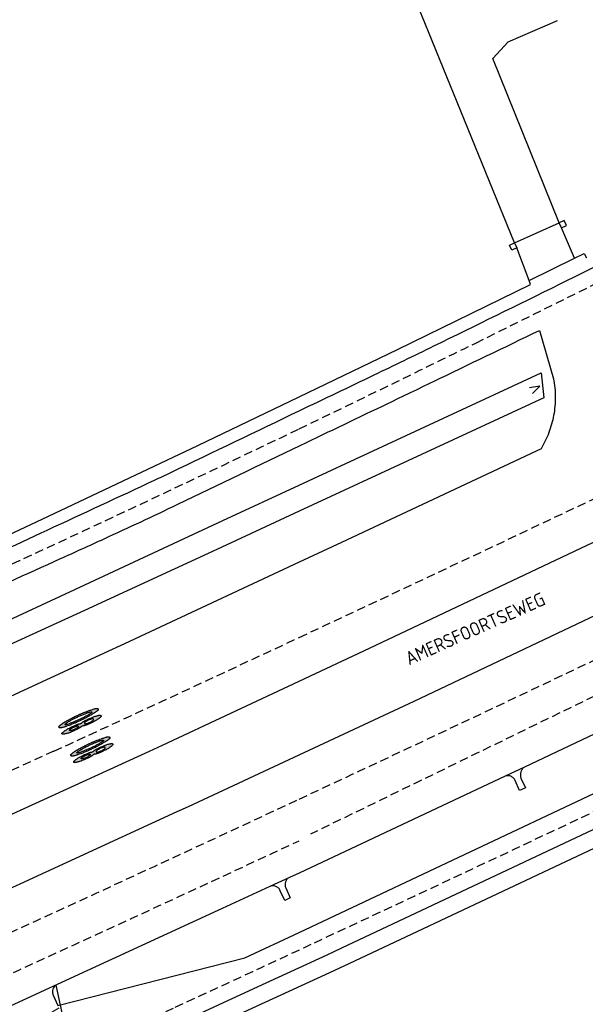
# Model space of a CAD drawing. Header units: metres. Extents: x 146651 to 147236, y 458601 to 459010.
# Tile 7 of 24: x 146743 to 146796, y 458799 to 458890. Entities that reach past the tile are written whole.
import ezdxf
from ezdxf.enums import TextEntityAlignment as Align

# ---------------------------------------------------------------- set-up
doc = ezdxf.new("R2010")
doc.units = ezdxf.units.M
doc.header["$LTSCALE"] = 0.25
doc.linetypes.add('HIDDEN2', pattern=[4.7625, 3.175, -1.5875])
for name, color, linetype in [('MAATVOERING', 7, 'Continuous'), ('MARKERING', 9, 'Continuous'), ('ONDERGROND', 7, 'Continuous')]:
    doc.layers.add(name, color=color, linetype=linetype)
doc.styles.add('ISO', font='isocp.shx')

# ---------------------------------------------------------------- blocks, each defined once
blk = doc.blocks.new('N2378200$0$V')
at = {"linetype": 'Continuous'}
blk.add_lwpolyline([(-0.3, 0.907), (0, 0), (0.3, 0.907)], dxfattribs=at)

msp = doc.modelspace()

# ---------------------------------------------------------------- hatches: boundary and pattern name
at = {"layer": 'MARKERING'}
h = msp.add_hatch(color=256, dxfattribs=at)
h.paths.add_polyline_path([(146747.278, 458825.161), (146747.261, 458825.149), (146747.218, 458825.12), (146747.201, 458825.108, 0.008886), (146747.176, 458825.089), (146747.15, 458825.069), (146747.09, 458825.022, 0.005836), (146747.052, 458824.991, 0.012627), (146747.026, 458824.968, 0.017489), (146747.009, 458824.951, 0.054309), (146746.985, 458824.919, 0.076038), (146746.969, 458824.879, 0.078966), (146746.966, 458824.849), (146746.967, 458824.841), (146746.969, 458824.832), (146746.972, 458824.823), (146746.976, 458824.813), (146746.985, 458824.802), (146746.994, 458824.793), (146747.003, 458824.786), (146747.012, 458824.78), (146747.02, 458824.775), (146747.028, 458824.771, 0.066945), (146747.063, 458824.763, 0.031533), (146747.083, 458824.763, 0.016306), (146747.112, 458824.765, 0.022567), (146747.163, 458824.772, 0.013433), (146747.242, 458824.79, 0.005757), (146747.402, 458824.832, 0.008278), (146747.504, 458824.861, 0.005195), (146747.567, 458824.882, 0.003249), (146747.669, 458824.917, 0.003602), (146747.913, 458825.003, 0.004901), (146748.075, 458825.064, 0.002283), (146748.253, 458825.134, 0.00384), (146748.404, 458825.195, 0.004489), (146748.521, 458825.245, 0.00332), (146748.752, 458825.348, 0.004023), (146748.898, 458825.415, 0.003005), (146749.013, 458825.471), (146749.212, 458825.568, 0.002403), (146749.296, 458825.61, 0.009281), (146749.491, 458825.712, 0.006916), (146749.845, 458825.912, 0.00265), (146750.122, 458826.076, 0.003334), (146750.197, 458826.122, 0.006058), (146750.244, 458826.152), (146750.269, 458826.169), (146750.314, 458826.2), (146750.368, 458826.236), (146750.386, 458826.248), (146750.448, 458826.292), (146750.482, 458826.315), (146750.498, 458826.326, 0.02569), (146750.529, 458826.351, 0.017377), (146750.563, 458826.384, 0.018019), (146750.582, 458826.405, 0.034906), (146750.595, 458826.422, 0.070248), (146750.606, 458826.447, 0.085571), (146750.609, 458826.484, 0.039587), (146750.606, 458826.505, 0.047325), (146750.601, 458826.52, 0.109196), (146750.579, 458826.549, 0.097029), (146750.546, 458826.568, 0.047944), (146750.524, 458826.573, 0.025504), (146750.501, 458826.575, 0.030072), (146750.438, 458826.574, 0.022189), (146750.393, 458826.568, 0.021561), (146750.33, 458826.554, 0.007824), (146750.225, 458826.524, 0.005607), (146750.083, 458826.48, 0.001681), (146749.92, 458826.428, 0.005264), (146749.839, 458826.4, 0.004003), (146749.779, 458826.378), (146749.679, 458826.341), (146749.64, 458826.326), (146749.463, 458826.262, 0.007227), (146749.352, 458826.219, 0.003456), (146749.273, 458826.187), (146749.141, 458826.132), (146749.05, 458826.094, 0.004628), (146748.959, 458826.055, 0.003401), (146748.853, 458826.007), (146748.622, 458825.901, 0.002062), (146748.518, 458825.853, 0.01156), (146748.357, 458825.774), (146748.313, 458825.751, -0.001274), (146748.147, 458825.662), (146747.913, 458825.539, 0.002471), (146747.728, 458825.439, 0.003603), (146747.657, 458825.399, 0.006333), (146747.618, 458825.377), (146747.595, 458825.363), (146747.555, 458825.338), (146747.536, 458825.326), (146747.517, 458825.315), (146747.46, 458825.282, 0.004994), (146747.424, 458825.261, 0.011567), (146747.362, 458825.221, 0.006321), (146747.328, 458825.197)])
h.paths.add_polyline_path([(146747.54, 458825.103, -0.066663), (146747.547, 458825.116, -0.035564), (146747.561, 458825.133, -0.022963), (146747.588, 458825.159, -0.021595), (146747.682, 458825.236, -0.023142), (146747.793, 458825.311, -0.009942), (146747.935, 458825.394, -0.00634), (146748.081, 458825.474), (146748.267, 458825.572), (146748.379, 458825.632), (146748.436, 458825.661, -0.009365), (146748.61, 458825.747, -0.002827), (146748.889, 458825.876, -0.00639), (146749.09, 458825.964, -0.004391), (146749.237, 458826.025), (146749.295, 458826.048), (146749.475, 458826.119, -0.003056), (146749.557, 458826.152, -0.007068), (146749.639, 458826.182, -0.010771), (146749.715, 458826.207, -0.010736), (146749.768, 458826.222, -0.023796), (146749.916, 458826.252, -0.018227), (146749.955, 458826.257, -0.0504), (146749.978, 458826.257, -0.121417), (146749.993, 458826.252, -0.133261), (146750.004, 458826.24, -0.188134), (146750.008, 458826.203, -0.076944), (146749.999, 458826.185, -0.046341), (146749.988, 458826.171, -0.038393), (146749.965, 458826.151, -0.008992), (146749.919, 458826.119, -0.015376), (146749.801, 458826.041, -0.005877), (146749.725, 458825.996, -0.001806), (146749.611, 458825.93, -0.008219), (146749.461, 458825.847, -0.002344), (146749.331, 458825.78, -0.000942), (146749.057, 458825.639, -0.008675), (146748.855, 458825.539, -0.004817), (146748.598, 458825.422, -0.007005), (146748.408, 458825.34, -0.004998), (146748.139, 458825.233, -0.008987), (146747.929, 458825.156, -0.010701), (146747.746, 458825.096, -0.009364), (146747.691, 458825.081, -0.014337), (146747.643, 458825.07), (146747.604, 458825.062), (146747.593, 458825.061, -0.052559), (146747.575, 458825.059, -0.113798), (146747.554, 458825.065, -0.091595), (146747.538, 458825.079), (146747.537, 458825.089), (146747.538, 458825.097)], flags=16)
h.paths.add_polyline_path([(146749.066, 458825.232), (146749.047, 458825.218), (146749.027, 458825.205), (146749.007, 458825.193), (146748.986, 458825.182), (146748.964, 458825.172), (146748.942, 458825.164), (146748.919, 458825.157), (146748.895, 458825.151), (146748.872, 458825.146, 0.005625), (146748.801, 458825.13), (146748.779, 458825.124, 0.015654), (146748.711, 458825.104, 0.00657), (146748.664, 458825.087, 0.004556), (146748.586, 458825.058, 0.005903), (146748.436, 458824.998, 0.015471), (146748.178, 458824.882, 0.005949), (146748.022, 458824.804, 0.004034), (146747.833, 458824.704, 0.00941), (146747.705, 458824.633, 0.013142), (146747.602, 458824.569, 0.025952), (146747.381, 458824.405, 0.016833), (146747.305, 458824.338, 0.018473), (146747.275, 458824.308, 0.023174), (146747.259, 458824.289, 0.03251), (146747.249, 458824.273), (146747.245, 458824.265), (146747.242, 458824.258), (146747.241, 458824.251), (146747.24, 458824.244), (146747.24, 458824.238, 0.075843), (146747.244, 458824.22, 0.054233), (146747.253, 458824.203, 0.082144), (146747.265, 458824.19), (146747.271, 458824.187), (146747.277, 458824.183), (146747.284, 458824.181), (146747.293, 458824.178, 0.03251), (146747.311, 458824.176, 0.021793), (146747.335, 458824.176, 0.01443), (146747.365, 458824.178, 0.013173), (146747.418, 458824.184, 0.016803), (146747.548, 458824.207, 0.011585), (146747.672, 458824.236, 0.013449), (146747.794, 458824.271, 0.013272), (146747.93, 458824.318, 0.006998), (146748.121, 458824.394, 0.006115), (146748.33, 458824.482, 0.016803), (146748.613, 458824.616, 0.006787), (146748.781, 458824.706, 0.012713), (146748.871, 458824.758, 0.013302), (146748.911, 458824.784), (146748.93, 458824.798), (146748.949, 458824.812), (146748.967, 458824.827), (146749.004, 458824.859), (146749.023, 458824.875), (146749.043, 458824.89), (146749.062, 458824.904), (146749.083, 458824.917), (146749.104, 458824.928), (146749.126, 458824.936), (146749.149, 458824.943), (146749.172, 458824.949), (146749.195, 458824.953), (146749.219, 458824.957), (146749.267, 458824.963), (146749.29, 458824.967), (146749.313, 458824.972), (146749.336, 458824.977, 0.013997), (146749.381, 458824.99, 0.009075), (146749.428, 458825.006, 0.013375), (146749.721, 458825.121, 0.012372), (146749.986, 458825.242, 0.006135), (146750.152, 458825.325, 0.008247), (146750.332, 458825.422, 0.010472), (146750.461, 458825.497, 0.010686), (146750.577, 458825.572, 0.011771), (146750.697, 458825.657, 0.010958), (146750.746, 458825.696, 0.010153), (146750.775, 458825.721, 0.017977), (146750.811, 458825.755, 0.02058), (146750.839, 458825.786, 0.027767), (146750.858, 458825.812, 0.028475), (146750.866, 458825.826, 0.036254), (146750.871, 458825.838, 0.158975), (146750.871, 458825.884, 0.159012), (146750.843, 458825.923, 0.078774), (146750.822, 458825.934, 0.04395), (146750.799, 458825.939, 0.027767), (146750.767, 458825.941, 0.02058), (146750.726, 458825.94, 0.017977), (146750.676, 458825.934, 0.01464), (146750.619, 458825.924, 0.014829), (146750.485, 458825.892, 0.012113), (146750.33, 458825.847, 0.012642), (146750.163, 458825.789, 0.008301), (146749.972, 458825.714, 0.006135), (146749.801, 458825.641, 0.007312), (146749.633, 458825.564, 0.008767), (146749.474, 458825.485, 0.006663), (146749.332, 458825.409, 0.004732), (146749.26, 458825.368, 0.006918), (146749.218, 458825.343, 0.016928), (146749.159, 458825.304), (146749.14, 458825.29), (146749.122, 458825.276), (146749.085, 458825.247)])
h.paths.add_polyline_path([(146749.334, 458825.202), (146749.335, 458825.217), (146749.338, 458825.229), (146749.341, 458825.237, -0.042679), (146749.349, 458825.252), (146749.355, 458825.26, -0.030506), (146749.368, 458825.275, -0.027511), (146749.392, 458825.297, -0.030811), (146749.476, 458825.357, -0.010312), (146749.527, 458825.388, -0.009355), (146749.607, 458825.432, -0.014908), (146749.755, 458825.505, -0.017916), (146749.877, 458825.555, -0.011527), (146749.94, 458825.577, -0.014586), (146749.997, 458825.594, -0.022903), (146750.046, 458825.604, -0.023021), (146750.075, 458825.608), (146750.088, 458825.608), (146750.1, 458825.608), (146750.112, 458825.607), (146750.122, 458825.605), (146750.132, 458825.602), (146750.14, 458825.598), (146750.152, 458825.592), (146750.164, 458825.58), (146750.171, 458825.567), (146750.175, 458825.551), (146750.174, 458825.538), (146750.172, 458825.529), (146750.17, 458825.52), (146750.166, 458825.511), (146750.16, 458825.502), (146750.154, 458825.492), (146750.146, 458825.483), (146750.137, 458825.473, -0.023065), (146750.116, 458825.453, -0.027468), (146750.061, 458825.412, -0.019934), (146749.972, 458825.357, -0.015642), (146749.873, 458825.305, -0.012145), (146749.768, 458825.257, -0.012284), (146749.636, 458825.204, -0.016929), (146749.543, 458825.173, -0.027309), (146749.459, 458825.152, -0.027511), (146749.427, 458825.148, -0.030506), (146749.406, 458825.148), (146749.397, 458825.149, -0.042679), (146749.38, 458825.152), (146749.368, 458825.156), (146749.354, 458825.165), (146749.344, 458825.175), (146749.337, 458825.187)], flags=16)
h.paths.add_polyline_path([(146748.778, 458824.913), (146748.777, 458824.902), (146748.775, 458824.893), (146748.772, 458824.885), (146748.767, 458824.876), (146748.761, 458824.866), (146748.754, 458824.857), (146748.745, 458824.847, -0.022919), (146748.724, 458824.826, -0.016361), (146748.699, 458824.804, -0.019144), (146748.649, 458824.768, -0.021055), (146748.545, 458824.704, -0.018545), (146748.435, 458824.647, -0.016293), (146748.308, 458824.592, -0.018419), (146748.193, 458824.552, -0.021714), (146748.082, 458824.522, -0.015688), (146748.038, 458824.514, -0.024484), (146748, 458824.51, -0.037568), (146747.971, 458824.511, -0.077641), (146747.945, 458824.517), (146747.937, 458824.523), (146747.931, 458824.53), (146747.928, 458824.538), (146747.928, 458824.548), (146747.93, 458824.556, -0.064047), (146747.941, 458824.576, -0.036737), (146747.959, 458824.598, -0.024063), (146747.987, 458824.625, -0.015624), (146748.021, 458824.653, -0.012174), (146748.066, 458824.686, -0.020272), (146748.168, 458824.751, -0.015193), (146748.274, 458824.808, -0.026099), (146748.439, 458824.882, -0.016656), (146748.54, 458824.917, -0.019321), (146748.617, 458824.938, -0.014101), (146748.652, 458824.945, -0.019229), (146748.683, 458824.949), (146748.697, 458824.95), (146748.711, 458824.95), (146748.723, 458824.949), (146748.734, 458824.948), (146748.744, 458824.945), (146748.752, 458824.942), (146748.764, 458824.936), (146748.773, 458824.926)], flags=16)
h = msp.add_hatch(color=256, dxfattribs=at)
h.paths.add_polyline_path([(146748.368, 458822.534), (146748.351, 458822.522), (146748.308, 458822.492), (146748.291, 458822.481, 0.008886), (146748.265, 458822.462), (146748.24, 458822.442), (146748.18, 458822.395, 0.005836), (146748.142, 458822.364, 0.012627), (146748.116, 458822.341, 0.017489), (146748.099, 458822.324, 0.054309), (146748.075, 458822.292, 0.076038), (146748.058, 458822.252, 0.078966), (146748.055, 458822.222), (146748.056, 458822.214), (146748.058, 458822.205), (146748.061, 458822.196), (146748.065, 458822.186), (146748.075, 458822.175), (146748.084, 458822.166), (146748.093, 458822.158), (146748.102, 458822.152), (146748.11, 458822.148), (146748.118, 458822.144, 0.066945), (146748.153, 458822.136, 0.031533), (146748.173, 458822.135, 0.016306), (146748.202, 458822.137, 0.022567), (146748.253, 458822.145, 0.013433), (146748.332, 458822.163, 0.005757), (146748.492, 458822.204, 0.008278), (146748.594, 458822.234, 0.005195), (146748.657, 458822.254, 0.003249), (146748.759, 458822.289, 0.003602), (146749.002, 458822.376, 0.004901), (146749.165, 458822.437, 0.002283), (146749.343, 458822.507, 0.00384), (146749.494, 458822.568, 0.004489), (146749.611, 458822.618, 0.00332), (146749.842, 458822.721, 0.004023), (146749.988, 458822.788, 0.003005), (146750.103, 458822.843), (146750.302, 458822.94, 0.002403), (146750.386, 458822.982, 0.009281), (146750.58, 458823.084, 0.006916), (146750.935, 458823.285, 0.00265), (146751.212, 458823.449, 0.003334), (146751.286, 458823.494, 0.006058), (146751.334, 458823.525), (146751.359, 458823.541), (146751.404, 458823.573), (146751.458, 458823.608), (146751.476, 458823.621), (146751.538, 458823.664), (146751.572, 458823.688), (146751.587, 458823.699, 0.02569), (146751.619, 458823.723, 0.017377), (146751.652, 458823.756, 0.018019), (146751.672, 458823.778, 0.034906), (146751.685, 458823.795, 0.070248), (146751.696, 458823.82, 0.085571), (146751.699, 458823.856, 0.039587), (146751.695, 458823.877, 0.047325), (146751.69, 458823.893, 0.109196), (146751.669, 458823.922, 0.097029), (146751.636, 458823.941, 0.047944), (146751.614, 458823.946, 0.025504), (146751.59, 458823.948, 0.030072), (146751.528, 458823.946, 0.022189), (146751.483, 458823.94, 0.021561), (146751.42, 458823.926, 0.007824), (146751.315, 458823.897, 0.005607), (146751.173, 458823.853, 0.001681), (146751.01, 458823.8, 0.005264), (146750.929, 458823.773, 0.004003), (146750.868, 458823.751), (146750.769, 458823.713), (146750.73, 458823.699), (146750.553, 458823.635, 0.007227), (146750.441, 458823.592, 0.003456), (146750.363, 458823.56), (146750.231, 458823.504), (146750.14, 458823.466, 0.004628), (146750.049, 458823.428, 0.003401), (146749.943, 458823.38), (146749.712, 458823.274, 0.002062), (146749.608, 458823.226, 0.01156), (146749.446, 458823.146), (146749.403, 458823.124, -0.001274), (146749.237, 458823.035), (146749.003, 458822.911, 0.002471), (146748.818, 458822.811, 0.003603), (146748.747, 458822.772, 0.006333), (146748.708, 458822.749), (146748.685, 458822.735), (146748.645, 458822.71), (146748.626, 458822.699), (146748.607, 458822.687), (146748.55, 458822.655, 0.004994), (146748.514, 458822.633, 0.011567), (146748.452, 458822.594, 0.006321), (146748.418, 458822.57)])
h.paths.add_polyline_path([(146748.63, 458822.475, -0.066663), (146748.637, 458822.488, -0.035564), (146748.651, 458822.506, -0.022963), (146748.677, 458822.531, -0.021595), (146748.772, 458822.609, -0.023142), (146748.882, 458822.683, -0.009942), (146749.025, 458822.767, -0.00634), (146749.17, 458822.846), (146749.357, 458822.945), (146749.469, 458823.004), (146749.526, 458823.034, -0.009365), (146749.7, 458823.119, -0.002827), (146749.979, 458823.249, -0.00639), (146750.18, 458823.337, -0.004391), (146750.326, 458823.397), (146750.385, 458823.42), (146750.564, 458823.492, -0.003056), (146750.647, 458823.524, -0.007068), (146750.729, 458823.555, -0.010771), (146750.804, 458823.58, -0.010736), (146750.858, 458823.595, -0.023796), (146751.006, 458823.625, -0.018227), (146751.045, 458823.63, -0.0504), (146751.068, 458823.63, -0.121417), (146751.083, 458823.625, -0.133261), (146751.094, 458823.612, -0.188134), (146751.097, 458823.576, -0.076944), (146751.089, 458823.557, -0.046341), (146751.077, 458823.543, -0.038393), (146751.054, 458823.524, -0.008992), (146751.009, 458823.491, -0.015376), (146750.89, 458823.413, -0.005877), (146750.815, 458823.368, -0.001806), (146750.701, 458823.303, -0.008219), (146750.551, 458823.22, -0.002344), (146750.421, 458823.152, -0.000942), (146750.147, 458823.011, -0.008675), (146749.945, 458822.912, -0.004817), (146749.688, 458822.795, -0.007005), (146749.498, 458822.713, -0.004998), (146749.229, 458822.606, -0.008987), (146749.019, 458822.528, -0.010701), (146748.836, 458822.469, -0.009364), (146748.781, 458822.453, -0.014337), (146748.732, 458822.442), (146748.694, 458822.435), (146748.682, 458822.433, -0.052559), (146748.664, 458822.432, -0.113798), (146748.644, 458822.437, -0.091595), (146748.628, 458822.451), (146748.627, 458822.461), (146748.628, 458822.47)], flags=16)
h.paths.add_polyline_path([(146750.156, 458822.605), (146750.137, 458822.591), (146750.117, 458822.578), (146750.097, 458822.565), (146750.076, 458822.554), (146750.054, 458822.545), (146750.032, 458822.537), (146750.009, 458822.53), (146749.985, 458822.524), (146749.961, 458822.518, 0.005625), (146749.891, 458822.503), (146749.868, 458822.497, 0.015654), (146749.801, 458822.476, 0.00657), (146749.754, 458822.46, 0.004556), (146749.676, 458822.43, 0.005903), (146749.526, 458822.37, 0.015471), (146749.268, 458822.254, 0.005949), (146749.112, 458822.176, 0.004034), (146748.922, 458822.077, 0.00941), (146748.795, 458822.006, 0.013142), (146748.692, 458821.941, 0.025952), (146748.471, 458821.778, 0.016833), (146748.395, 458821.711, 0.018473), (146748.365, 458821.681, 0.023174), (146748.349, 458821.661, 0.03251), (146748.339, 458821.645), (146748.335, 458821.638), (146748.332, 458821.63), (146748.331, 458821.623), (146748.33, 458821.617), (146748.33, 458821.61, 0.075843), (146748.334, 458821.593, 0.054233), (146748.343, 458821.576, 0.082144), (146748.355, 458821.563), (146748.36, 458821.559), (146748.367, 458821.556), (146748.374, 458821.553), (146748.382, 458821.551, 0.03251), (146748.401, 458821.549, 0.021793), (146748.425, 458821.548, 0.01443), (146748.455, 458821.55, 0.013173), (146748.508, 458821.556, 0.016803), (146748.638, 458821.579, 0.011585), (146748.762, 458821.609, 0.013449), (146748.884, 458821.644, 0.013272), (146749.02, 458821.691, 0.006998), (146749.21, 458821.767, 0.006115), (146749.42, 458821.855, 0.016803), (146749.703, 458821.989, 0.006787), (146749.871, 458822.079, 0.012713), (146749.961, 458822.131, 0.013302), (146750.001, 458822.157), (146750.02, 458822.17), (146750.038, 458822.185), (146750.057, 458822.2), (146750.094, 458822.232), (146750.113, 458822.248), (146750.132, 458822.263), (146750.152, 458822.277), (146750.173, 458822.289), (146750.194, 458822.3), (146750.216, 458822.309), (146750.238, 458822.316), (146750.262, 458822.321), (146750.285, 458822.326), (146750.309, 458822.329), (146750.356, 458822.336), (146750.38, 458822.34), (146750.403, 458822.344), (146750.425, 458822.35, 0.013997), (146750.471, 458822.363, 0.009075), (146750.518, 458822.378, 0.013375), (146750.81, 458822.493, 0.012372), (146751.076, 458822.615, 0.006135), (146751.242, 458822.698, 0.008247), (146751.421, 458822.794, 0.010472), (146751.551, 458822.87, 0.010686), (146751.667, 458822.945, 0.011771), (146751.786, 458823.03, 0.010958), (146751.836, 458823.069, 0.010153), (146751.865, 458823.093, 0.017977), (146751.901, 458823.128, 0.02058), (146751.929, 458823.159, 0.027767), (146751.948, 458823.185, 0.028475), (146751.956, 458823.199, 0.036254), (146751.961, 458823.211, 0.158975), (146751.961, 458823.257, 0.159012), (146751.932, 458823.296, 0.078774), (146751.912, 458823.306, 0.04395), (146751.889, 458823.311, 0.027767), (146751.857, 458823.313, 0.02058), (146751.816, 458823.312, 0.017977), (146751.766, 458823.307, 0.01464), (146751.709, 458823.297, 0.014829), (146751.575, 458823.265, 0.012113), (146751.42, 458823.22, 0.012642), (146751.252, 458823.162, 0.008301), (146751.062, 458823.087, 0.006135), (146750.891, 458823.014, 0.007312), (146750.723, 458822.937, 0.008767), (146750.564, 458822.858, 0.006663), (146750.422, 458822.781, 0.004732), (146750.35, 458822.741, 0.006918), (146750.307, 458822.715, 0.016928), (146750.249, 458822.677), (146750.23, 458822.663), (146750.211, 458822.649), (146750.175, 458822.619)])
h.paths.add_polyline_path([(146750.424, 458822.574), (146750.424, 458822.59), (146750.428, 458822.602), (146750.431, 458822.609, -0.042679), (146750.439, 458822.625), (146750.444, 458822.632, -0.030506), (146750.458, 458822.648, -0.027511), (146750.482, 458822.67, -0.030811), (146750.566, 458822.73, -0.010312), (146750.617, 458822.76, -0.009355), (146750.697, 458822.805, -0.014908), (146750.845, 458822.878, -0.017916), (146750.967, 458822.928, -0.011527), (146751.03, 458822.95, -0.014586), (146751.086, 458822.966, -0.022903), (146751.135, 458822.977, -0.023021), (146751.165, 458822.98), (146751.178, 458822.981), (146751.19, 458822.981), (146751.201, 458822.979), (146751.212, 458822.977), (146751.222, 458822.975), (146751.23, 458822.971), (146751.242, 458822.964), (146751.253, 458822.953), (146751.261, 458822.939), (146751.265, 458822.924), (146751.264, 458822.911), (146751.262, 458822.902), (146751.259, 458822.893), (146751.255, 458822.884), (146751.25, 458822.874), (146751.244, 458822.865), (146751.236, 458822.855), (146751.227, 458822.845, -0.023065), (146751.206, 458822.826, -0.027468), (146751.15, 458822.784, -0.019934), (146751.062, 458822.73, -0.015642), (146750.963, 458822.678, -0.012145), (146750.858, 458822.63, -0.012284), (146750.726, 458822.577, -0.016929), (146750.632, 458822.545, -0.027309), (146750.549, 458822.525, -0.027511), (146750.517, 458822.521, -0.030506), (146750.496, 458822.52), (146750.487, 458822.521, -0.042679), (146750.47, 458822.525), (146750.458, 458822.529), (146750.444, 458822.537), (146750.434, 458822.548), (146750.427, 458822.56)], flags=16)
h.paths.add_polyline_path([(146749.867, 458822.286), (146749.867, 458822.274), (146749.865, 458822.266), (146749.862, 458822.257), (146749.857, 458822.248), (146749.851, 458822.239), (146749.844, 458822.229), (146749.835, 458822.219, -0.022919), (146749.814, 458822.198, -0.016361), (146749.788, 458822.177, -0.019144), (146749.739, 458822.141, -0.021055), (146749.635, 458822.076, -0.018545), (146749.525, 458822.019, -0.016293), (146749.398, 458821.965, -0.018419), (146749.283, 458821.924, -0.021714), (146749.172, 458821.895, -0.015688), (146749.128, 458821.887, -0.024484), (146749.09, 458821.883, -0.037568), (146749.061, 458821.883, -0.077641), (146749.035, 458821.89), (146749.027, 458821.895), (146749.021, 458821.902), (146749.018, 458821.911), (146749.018, 458821.92), (146749.02, 458821.929, -0.064047), (146749.03, 458821.948, -0.036737), (146749.049, 458821.971, -0.024063), (146749.076, 458821.997, -0.015624), (146749.111, 458822.026, -0.012174), (146749.155, 458822.058, -0.020272), (146749.258, 458822.123, -0.015193), (146749.364, 458822.181, -0.026099), (146749.529, 458822.254, -0.016656), (146749.63, 458822.29, -0.019321), (146749.707, 458822.31, -0.014101), (146749.742, 458822.317, -0.019229), (146749.773, 458822.321), (146749.787, 458822.322), (146749.8, 458822.322), (146749.813, 458822.322), (146749.824, 458822.32), (146749.834, 458822.318), (146749.842, 458822.315), (146749.853, 458822.309), (146749.863, 458822.299)], flags=16)

# ---------------------------------------------------------------- linework, layer by layer
at = {"layer": 'MAATVOERING'}
msp.add_lwpolyline([(146746.967, 458798.755), (146746.29, 458798.4), (146747.067, 458796.392), (146747.822, 458795.766), (146746.715, 458800.902, 0.183543), (146746.395, 458800.53, 0.106059), (146746.356, 458800.243, 0.106059), (146746.438, 458799.965), (146746.844, 458799.021), (146764.218, 458803.428), (146769.274, 458805.79), (146772.013, 458807.07), (146797.214, 458818.956), (146821.651, 458830.53), (146843.959, 458841.32), (146852.308, 458845.359), (146875.096, 458856.446, 0.053683), (146874.245, 458857.218, 0.053683), (146873.248, 458857.79, 0.05666), (146872.09, 458858.15, -0.150627), (146871.072, 458858.42)], format="xyb", dxfattribs=at)
at = {"layer": 'MARKERING', "linetype": 'HIDDEN2'}
for points in [[(146652.099, 458800.874), (146724.504, 458831.981), (146741.548, 458839.485, 0.00397), (146769.274, 458852.527, 0.002359), (146785.648, 458860.484), (146899.706, 458916.85)], [(146912.802, 458903.108, -0.008434), (146769.274, 458833.165, -0.001326), (146746.502, 458822.613), (146692.609, 458798.137), (146659.656, 458783.532)], [(146770.689, 458804.836, 0.008221), (146917.411, 458876.081)], [(146848.617, 458856.241, -0.005579), (146769.274, 458818.163, -0.003009), (146726.136, 458798.364), (146685.44, 458780.116), (146665.082, 458771.082)], [(146769.274, 458814.301, -0.002906), (146727.572, 458795.172), (146686.866, 458776.919), (146666.501, 458767.883)], [(146670.153, 458759.445), (146690.682, 458768.551), (146757.765, 458798.843, 0.00071), (146770.544, 458804.768, 0.00071)]]:
    msp.add_lwpolyline(points, format="xyb", dxfattribs=at)
msp.add_lwpolyline([(146905.879, 458880.826), (146770.309, 458814.897)], dxfattribs=at)
at = {"layer": 'MARKERING'}
for points in [[(146746.976, 458824.813), (146746.972, 458824.823), (146746.969, 458824.832), (146746.967, 458824.841), (146746.966, 458824.849, -0.078966), (146746.969, 458824.879, -0.076038), (146746.985, 458824.919, -0.054309), (146747.009, 458824.951, -0.020652), (146747.029, 458824.971, -0.011933), (146747.054, 458824.993, -0.005994), (146747.093, 458825.024), (146747.15, 458825.069), (146747.176, 458825.089, -0.008886), (146747.201, 458825.108), (146747.218, 458825.12), (146747.261, 458825.149), (146747.278, 458825.161), (146747.328, 458825.197, -0.006321), (146747.362, 458825.221, -0.011567), (146747.424, 458825.261, -0.004994), (146747.46, 458825.282), (146747.517, 458825.315), (146747.536, 458825.326), (146747.555, 458825.338), (146747.595, 458825.363), (146747.618, 458825.377, -0.006843), (146747.66, 458825.401, -0.003441), (146747.728, 458825.439, -0.002471), (146747.913, 458825.539), (146748.147, 458825.662, 0.001274), (146748.313, 458825.751), (146748.357, 458825.774, -0.01156), (146748.518, 458825.853, -0.002062), (146748.622, 458825.901), (146748.853, 458826.007, -0.003401), (146748.959, 458826.055, -0.004628), (146749.05, 458826.094), (146749.141, 458826.132), (146749.273, 458826.187, -0.003456), (146749.352, 458826.219, -0.007227), (146749.463, 458826.262), (146749.64, 458826.326), (146749.679, 458826.341), (146749.779, 458826.378, -0.004003), (146749.839, 458826.4, -0.005264), (146749.92, 458826.428, -0.001681), (146750.083, 458826.48, -0.005607), (146750.225, 458826.524, -0.007824), (146750.33, 458826.554, -0.021561), (146750.393, 458826.568, -0.022189), (146750.438, 458826.574, -0.030072), (146750.501, 458826.575, -0.024704), (146750.524, 458826.573, -0.049518), (146750.546, 458826.568, -0.097029), (146750.579, 458826.549, -0.109196), (146750.601, 458826.52, -0.047325), (146750.606, 458826.505, -0.039587), (146750.609, 458826.484, -0.085571), (146750.606, 458826.447, -0.080728), (146750.593, 458826.419, -0.030255), (146750.581, 458826.404, -0.017291), (146750.563, 458826.384, -0.017377), (146750.529, 458826.351, -0.02569), (146750.498, 458826.326), (146750.482, 458826.315), (146750.448, 458826.292), (146750.386, 458826.248), (146750.368, 458826.236), (146750.314, 458826.2), (146750.269, 458826.169), (146750.244, 458826.152, -0.006512), (146750.193, 458826.12, -0.003171), (146750.122, 458826.076, -0.00265), (146749.845, 458825.912, -0.006916), (146749.491, 458825.712, -0.009281), (146749.296, 458825.61, -0.002403), (146749.212, 458825.568), (146749.013, 458825.471, -0.003005), (146748.898, 458825.415, -0.004023), (146748.752, 458825.348, -0.00332), (146748.521, 458825.245, -0.004489), (146748.404, 458825.195, -0.00384), (146748.253, 458825.134, -0.002283), (146748.075, 458825.064, -0.004901), (146747.913, 458825.003, -0.003602), (146747.669, 458824.917, -0.003249), (146747.567, 458824.882, -0.005195), (146747.504, 458824.861, -0.008278), (146747.402, 458824.832, -0.005757), (146747.242, 458824.79, -0.013433), (146747.163, 458824.772, -0.022567), (146747.112, 458824.765, -0.016306), (146747.083, 458824.763, -0.031533), (146747.063, 458824.763, -0.066945), (146747.028, 458824.771), (146747.02, 458824.775), (146747.012, 458824.78), (146747.003, 458824.786), (146746.994, 458824.793), (146746.985, 458824.802)], [(146749.986, 458825.242, -0.012372), (146749.721, 458825.121, -0.013375), (146749.428, 458825.006, -0.009075), (146749.381, 458824.99, -0.013997), (146749.336, 458824.977), (146749.313, 458824.972), (146749.29, 458824.967), (146749.267, 458824.963), (146749.219, 458824.957), (146749.195, 458824.953), (146749.172, 458824.949), (146749.149, 458824.943), (146749.126, 458824.936), (146749.104, 458824.928), (146749.083, 458824.917), (146749.062, 458824.904), (146749.043, 458824.89), (146749.023, 458824.875), (146749.004, 458824.859), (146748.967, 458824.827), (146748.949, 458824.812), (146748.93, 458824.798), (146748.911, 458824.784, -0.013302), (146748.871, 458824.758, -0.012713), (146748.781, 458824.706, -0.006787), (146748.613, 458824.616, -0.016803), (146748.33, 458824.482, -0.006115), (146748.121, 458824.394, -0.006998), (146747.93, 458824.318, -0.013272), (146747.794, 458824.271, -0.013449), (146747.672, 458824.236, -0.011585), (146747.548, 458824.207, -0.016803), (146747.418, 458824.184, -0.012996), (146747.366, 458824.178, -0.014001), (146747.337, 458824.176, -0.02203), (146747.313, 458824.176, -0.034829), (146747.293, 458824.178), (146747.284, 458824.181), (146747.277, 458824.183), (146747.271, 458824.187), (146747.265, 458824.19, -0.085407), (146747.252, 458824.204, -0.052177), (146747.244, 458824.22, -0.075843), (146747.24, 458824.238), (146747.24, 458824.244), (146747.241, 458824.251), (146747.242, 458824.258), (146747.245, 458824.265), (146747.249, 458824.273, -0.034829), (146747.26, 458824.29, -0.02203), (146747.276, 458824.308, -0.019794), (146747.307, 458824.34, -0.01632), (146747.381, 458824.405, -0.025952), (146747.602, 458824.569, -0.013142), (146747.705, 458824.633, -0.00941), (146747.833, 458824.704, -0.004034), (146748.022, 458824.804, -0.005949), (146748.178, 458824.882, -0.015471), (146748.436, 458824.998, -0.005903), (146748.586, 458825.058, -0.004556), (146748.664, 458825.087, -0.00657), (146748.711, 458825.104, -0.015654), (146748.779, 458825.124), (146748.801, 458825.13, -0.005625), (146748.872, 458825.146), (146748.895, 458825.151), (146748.919, 458825.157), (146748.942, 458825.164), (146748.964, 458825.172), (146748.986, 458825.182), (146749.007, 458825.193), (146749.027, 458825.205), (146749.047, 458825.218), (146749.066, 458825.232), (146749.085, 458825.247), (146749.122, 458825.276), (146749.14, 458825.29), (146749.159, 458825.304, -0.016928), (146749.218, 458825.343, -0.006918), (146749.26, 458825.368, -0.004732), (146749.332, 458825.409, -0.006663), (146749.474, 458825.485, -0.008795), (146749.634, 458825.564, -0.007289), (146749.801, 458825.641, -0.006135), (146749.972, 458825.714, -0.008247), (146750.161, 458825.789, -0.012736), (146750.33, 458825.847, -0.012113), (146750.485, 458825.892, -0.014829), (146750.619, 458825.924, -0.01464), (146750.676, 458825.934, -0.017977), (146750.726, 458825.94, -0.02058), (146750.767, 458825.941, -0.027767), (146750.799, 458825.939, -0.04395), (146750.822, 458825.934, -0.078774), (146750.843, 458825.923, -0.159012), (146750.871, 458825.884, -0.158975), (146750.871, 458825.838, -0.036254), (146750.866, 458825.826, -0.028475), (146750.858, 458825.812, -0.027767), (146750.839, 458825.786, -0.02058), (146750.811, 458825.755, -0.017977), (146750.775, 458825.721, -0.010153), (146750.746, 458825.696, -0.010958), (146750.697, 458825.657, -0.011771), (146750.577, 458825.572, -0.010686), (146750.461, 458825.497, -0.010472), (146750.332, 458825.422, -0.008247), (146750.152, 458825.325, -0.006135)], [(146747.538, 458825.079), (146747.537, 458825.085), (146747.537, 458825.092), (146747.538, 458825.097), (146747.54, 458825.103, -0.052261), (146747.545, 458825.113, -0.040492), (146747.561, 458825.133, -0.020641), (146747.585, 458825.156, -0.022251), (146747.682, 458825.236, -0.023142), (146747.793, 458825.311, -0.009942), (146747.935, 458825.394, -0.00634), (146748.081, 458825.474), (146748.267, 458825.572), (146748.379, 458825.632), (146748.436, 458825.661, -0.009213), (146748.607, 458825.745, -0.002855), (146748.889, 458825.876, -0.00639), (146749.09, 458825.964, -0.004391), (146749.237, 458826.025), (146749.295, 458826.048), (146749.475, 458826.119, -0.003138), (146749.559, 458826.153, -0.006875), (146749.639, 458826.182, -0.010771), (146749.715, 458826.207, -0.010736), (146749.768, 458826.222, -0.023796), (146749.916, 458826.252, -0.018227), (146749.955, 458826.257, -0.050618), (146749.979, 458826.257, -0.12065), (146749.993, 458826.252, -0.133261), (146750.004, 458826.24, -0.188134), (146750.008, 458826.203, -0.076944), (146749.999, 458826.185, -0.046341), (146749.988, 458826.171, -0.038393), (146749.965, 458826.151, -0.008992), (146749.919, 458826.119, -0.015376), (146749.801, 458826.041, -0.005816), (146749.726, 458825.996, -0.001819), (146749.611, 458825.93, -0.008219), (146749.461, 458825.847, -0.002344), (146749.331, 458825.78, -0.000942), (146749.057, 458825.639, -0.008675), (146748.855, 458825.539, -0.004817), (146748.598, 458825.422, -0.007005), (146748.408, 458825.34, -0.004998), (146748.139, 458825.233, -0.008987), (146747.929, 458825.156, -0.010759), (146747.745, 458825.096, -0.00919), (146747.691, 458825.081, -0.014337), (146747.643, 458825.07), (146747.604, 458825.062), (146747.592, 458825.06, -0.058321), (146747.572, 458825.06, -0.100495), (146747.554, 458825.065, -0.091595)], [(146749.768, 458825.257, 0.012145), (146749.873, 458825.305, 0.015642), (146749.972, 458825.357, 0.019934), (146750.061, 458825.412, 0.027468), (146750.116, 458825.453, 0.023065), (146750.137, 458825.473), (146750.146, 458825.483), (146750.154, 458825.492), (146750.16, 458825.502), (146750.166, 458825.511), (146750.17, 458825.52), (146750.172, 458825.529), (146750.174, 458825.538), (146750.175, 458825.547), (146750.174, 458825.555), (146750.172, 458825.563), (146750.169, 458825.57), (146750.166, 458825.577), (146750.161, 458825.583), (146750.155, 458825.589), (146750.148, 458825.594), (146750.14, 458825.598), (146750.132, 458825.602), (146750.122, 458825.605), (146750.112, 458825.607), (146750.1, 458825.608), (146750.088, 458825.608), (146750.075, 458825.608, 0.022707), (146750.046, 458825.604, 0.023086), (146749.997, 458825.594, 0.014586), (146749.94, 458825.577, 0.011027), (146749.88, 458825.556, 0.018313), (146749.755, 458825.505, 0.014908), (146749.607, 458825.432, 0.009355), (146749.527, 458825.388, 0.010312), (146749.476, 458825.357, 0.030811), (146749.392, 458825.297, 0.028273), (146749.367, 458825.274, 0.029164), (146749.355, 458825.26), (146749.349, 458825.252, 0.042679), (146749.341, 458825.237), (146749.338, 458825.229), (146749.336, 458825.221), (146749.334, 458825.213), (146749.334, 458825.206), (146749.335, 458825.198), (146749.336, 458825.191), (146749.339, 458825.184), (146749.342, 458825.178), (146749.346, 458825.172), (146749.352, 458825.167), (146749.358, 458825.162), (146749.365, 458825.158), (146749.372, 458825.155), (146749.38, 458825.152, 0.042679), (146749.397, 458825.149), (146749.406, 458825.148, 0.029164), (146749.426, 458825.148, 0.028273), (146749.459, 458825.152, 0.027309), (146749.543, 458825.173, 0.016929), (146749.636, 458825.204, 0.012284)], [(146748.274, 458824.808, -0.026099), (146748.439, 458824.882, -0.016656), (146748.54, 458824.917, -0.019321), (146748.617, 458824.938, -0.014101), (146748.652, 458824.945, -0.019229), (146748.683, 458824.949), (146748.697, 458824.95), (146748.711, 458824.95), (146748.723, 458824.949), (146748.734, 458824.948), (146748.744, 458824.945), (146748.752, 458824.942), (146748.76, 458824.938), (146748.766, 458824.934), (146748.771, 458824.929), (146748.774, 458824.923), (146748.777, 458824.916), (146748.777, 458824.909), (146748.777, 458824.902), (146748.775, 458824.893), (146748.772, 458824.885), (146748.767, 458824.876), (146748.761, 458824.866), (146748.754, 458824.857), (146748.745, 458824.847, -0.022919), (146748.724, 458824.826, -0.016361), (146748.699, 458824.804, -0.017825), (146748.653, 458824.77, -0.021774), (146748.545, 458824.704, -0.018545), (146748.435, 458824.647, -0.016293), (146748.308, 458824.592, -0.018419), (146748.193, 458824.552, -0.021714), (146748.082, 458824.522, -0.016386), (146748.036, 458824.514, -0.023937), (146747.999, 458824.51, -0.037625), (146747.97, 458824.511, -0.062475), (146747.949, 458824.516), (146747.944, 458824.518), (146747.939, 458824.521), (146747.935, 458824.524), (146747.932, 458824.528), (146747.93, 458824.532), (146747.929, 458824.536), (146747.928, 458824.54), (146747.928, 458824.545), (146747.929, 458824.551), (146747.93, 458824.556, -0.061459), (146747.94, 458824.575, -0.036458), (146747.958, 458824.597, -0.02348), (146747.985, 458824.623, -0.016339), (146748.021, 458824.653, -0.012174), (146748.066, 458824.686, -0.020272), (146748.168, 458824.751, -0.015193)], [(146748.065, 458822.186), (146748.061, 458822.196), (146748.058, 458822.205), (146748.056, 458822.214), (146748.055, 458822.222, -0.078966), (146748.058, 458822.252, -0.076038), (146748.075, 458822.292, -0.054309), (146748.099, 458822.324, -0.020652), (146748.119, 458822.344, -0.011933), (146748.144, 458822.365, -0.005994), (146748.183, 458822.397), (146748.24, 458822.442), (146748.265, 458822.462, -0.008886), (146748.291, 458822.481), (146748.308, 458822.492), (146748.351, 458822.522), (146748.368, 458822.534), (146748.418, 458822.57, -0.006321), (146748.452, 458822.594, -0.011567), (146748.514, 458822.633, -0.004994), (146748.55, 458822.655), (146748.607, 458822.687), (146748.626, 458822.699), (146748.645, 458822.71), (146748.685, 458822.735), (146748.708, 458822.749, -0.006843), (146748.75, 458822.774, -0.003441), (146748.818, 458822.811, -0.002471), (146749.003, 458822.911), (146749.237, 458823.035, 0.001274), (146749.403, 458823.124), (146749.446, 458823.146, -0.01156), (146749.608, 458823.226, -0.002062), (146749.712, 458823.274), (146749.943, 458823.38, -0.003401), (146750.049, 458823.428, -0.004628), (146750.14, 458823.466), (146750.231, 458823.504), (146750.363, 458823.56, -0.003456), (146750.441, 458823.592, -0.007227), (146750.553, 458823.635), (146750.73, 458823.699), (146750.769, 458823.713), (146750.868, 458823.751, -0.004003), (146750.929, 458823.773, -0.005264), (146751.01, 458823.8, -0.001681), (146751.173, 458823.853, -0.005607), (146751.315, 458823.897, -0.007824), (146751.42, 458823.926, -0.021561), (146751.483, 458823.94, -0.022189), (146751.528, 458823.946, -0.030072), (146751.59, 458823.948, -0.024704), (146751.613, 458823.946, -0.049518), (146751.636, 458823.941, -0.097029), (146751.669, 458823.922, -0.109196), (146751.69, 458823.893, -0.047325), (146751.695, 458823.877, -0.039587), (146751.699, 458823.856, -0.085571), (146751.696, 458823.82, -0.080728), (146751.682, 458823.792, -0.030255), (146751.671, 458823.777, -0.017291), (146751.652, 458823.756, -0.017377), (146751.619, 458823.723, -0.02569), (146751.587, 458823.699), (146751.572, 458823.688), (146751.538, 458823.664), (146751.476, 458823.621), (146751.458, 458823.608), (146751.404, 458823.573), (146751.359, 458823.541), (146751.334, 458823.525, -0.006512), (146751.283, 458823.492, -0.003171), (146751.212, 458823.449, -0.00265), (146750.935, 458823.285, -0.006916), (146750.58, 458823.084, -0.009281), (146750.386, 458822.982, -0.002403), (146750.302, 458822.94), (146750.103, 458822.843, -0.003005), (146749.988, 458822.788, -0.004023), (146749.842, 458822.721, -0.00332), (146749.611, 458822.618, -0.004489), (146749.494, 458822.568, -0.00384), (146749.343, 458822.507, -0.002283), (146749.165, 458822.437, -0.004901), (146749.002, 458822.376, -0.003602), (146748.759, 458822.289, -0.003249), (146748.657, 458822.254, -0.005195), (146748.594, 458822.234, -0.008278), (146748.492, 458822.204, -0.005757), (146748.332, 458822.163, -0.013433), (146748.253, 458822.145, -0.022567), (146748.202, 458822.137, -0.016306), (146748.173, 458822.135, -0.031533), (146748.153, 458822.136, -0.066945), (146748.118, 458822.144), (146748.11, 458822.148), (146748.102, 458822.152), (146748.093, 458822.158), (146748.084, 458822.166), (146748.075, 458822.175)], [(146751.076, 458822.615, -0.012372), (146750.81, 458822.493, -0.013375), (146750.518, 458822.378, -0.009075), (146750.471, 458822.363, -0.013997), (146750.425, 458822.35), (146750.403, 458822.344), (146750.38, 458822.34), (146750.356, 458822.336), (146750.309, 458822.329), (146750.285, 458822.326), (146750.262, 458822.321), (146750.238, 458822.316), (146750.216, 458822.309), (146750.194, 458822.3), (146750.173, 458822.289), (146750.152, 458822.277), (146750.132, 458822.263), (146750.113, 458822.248), (146750.094, 458822.232), (146750.057, 458822.2), (146750.038, 458822.185), (146750.02, 458822.17), (146750.001, 458822.157, -0.013302), (146749.961, 458822.131, -0.012713), (146749.871, 458822.079, -0.006787), (146749.703, 458821.989, -0.016803), (146749.42, 458821.855, -0.006115), (146749.21, 458821.767, -0.006998), (146749.02, 458821.691, -0.013272), (146748.884, 458821.644, -0.013449), (146748.762, 458821.609, -0.011585), (146748.638, 458821.579, -0.016803), (146748.508, 458821.556, -0.012996), (146748.456, 458821.55, -0.014001), (146748.427, 458821.548, -0.02203), (146748.402, 458821.549, -0.034829), (146748.382, 458821.551), (146748.374, 458821.553), (146748.367, 458821.556), (146748.36, 458821.559), (146748.355, 458821.563, -0.085407), (146748.342, 458821.577, -0.052177), (146748.334, 458821.593, -0.075843), (146748.33, 458821.61), (146748.33, 458821.617), (146748.331, 458821.623), (146748.332, 458821.63), (146748.335, 458821.638), (146748.339, 458821.645, -0.034829), (146748.35, 458821.662, -0.02203), (146748.365, 458821.681, -0.019794), (146748.397, 458821.713, -0.01632), (146748.471, 458821.778, -0.025952), (146748.692, 458821.941, -0.013142), (146748.795, 458822.006, -0.00941), (146748.922, 458822.077, -0.004034), (146749.112, 458822.176, -0.005949), (146749.268, 458822.254, -0.015471), (146749.526, 458822.37, -0.005903), (146749.676, 458822.43, -0.004556), (146749.754, 458822.46, -0.00657), (146749.801, 458822.476, -0.015654), (146749.868, 458822.497), (146749.891, 458822.503, -0.005625), (146749.961, 458822.518), (146749.985, 458822.524), (146750.009, 458822.53), (146750.032, 458822.537), (146750.054, 458822.545), (146750.076, 458822.554), (146750.097, 458822.565), (146750.117, 458822.578), (146750.137, 458822.591), (146750.156, 458822.605), (146750.175, 458822.619), (146750.211, 458822.649), (146750.23, 458822.663), (146750.249, 458822.677, -0.016928), (146750.307, 458822.715, -0.006918), (146750.35, 458822.741, -0.004732), (146750.422, 458822.781, -0.006663), (146750.564, 458822.858, -0.008795), (146750.723, 458822.937, -0.007289), (146750.891, 458823.014, -0.006135), (146751.062, 458823.087, -0.008247), (146751.251, 458823.162, -0.012736), (146751.42, 458823.22, -0.012113), (146751.575, 458823.265, -0.014829), (146751.709, 458823.297, -0.01464), (146751.766, 458823.307, -0.017977), (146751.816, 458823.312, -0.02058), (146751.857, 458823.313, -0.027767), (146751.889, 458823.311, -0.04395), (146751.912, 458823.306, -0.078774), (146751.932, 458823.296, -0.159012), (146751.961, 458823.257, -0.158975), (146751.961, 458823.211, -0.036254), (146751.956, 458823.199, -0.028475), (146751.948, 458823.185, -0.027767), (146751.929, 458823.159, -0.02058), (146751.901, 458823.128, -0.017977), (146751.865, 458823.093, -0.010153), (146751.836, 458823.069, -0.010958), (146751.786, 458823.03, -0.011771), (146751.667, 458822.945, -0.010686), (146751.551, 458822.87, -0.010472), (146751.421, 458822.794, -0.008247), (146751.242, 458822.698, -0.006135)], [(146748.628, 458822.451), (146748.627, 458822.458), (146748.627, 458822.464), (146748.628, 458822.47), (146748.63, 458822.475, -0.052261), (146748.635, 458822.486, -0.040492), (146748.651, 458822.506, -0.020641), (146748.675, 458822.529, -0.022251), (146748.772, 458822.609, -0.023142), (146748.882, 458822.683, -0.009942), (146749.025, 458822.767, -0.00634), (146749.17, 458822.846), (146749.357, 458822.945), (146749.469, 458823.004), (146749.526, 458823.034, -0.009213), (146749.697, 458823.118, -0.002855), (146749.979, 458823.249, -0.00639), (146750.18, 458823.337, -0.004391), (146750.326, 458823.397), (146750.385, 458823.42), (146750.564, 458823.492, -0.003138), (146750.649, 458823.525, -0.006875), (146750.729, 458823.555, -0.010771), (146750.804, 458823.58, -0.010736), (146750.858, 458823.595, -0.023796), (146751.006, 458823.625, -0.018227), (146751.045, 458823.63, -0.050618), (146751.068, 458823.63, -0.12065), (146751.083, 458823.625, -0.133261), (146751.094, 458823.612, -0.188134), (146751.097, 458823.576, -0.076944), (146751.089, 458823.557, -0.046341), (146751.077, 458823.543, -0.038393), (146751.054, 458823.524, -0.008992), (146751.009, 458823.491, -0.015376), (146750.89, 458823.413, -0.005816), (146750.816, 458823.369, -0.001819), (146750.701, 458823.303, -0.008219), (146750.551, 458823.22, -0.002344), (146750.421, 458823.152, -0.000942), (146750.147, 458823.011, -0.008675), (146749.945, 458822.912, -0.004817), (146749.688, 458822.795, -0.007005), (146749.498, 458822.713, -0.004998), (146749.229, 458822.606, -0.008987), (146749.019, 458822.528, -0.010759), (146748.835, 458822.468, -0.00919), (146748.781, 458822.453, -0.014337), (146748.732, 458822.442), (146748.694, 458822.435), (146748.682, 458822.433, -0.058321), (146748.662, 458822.432, -0.100495), (146748.644, 458822.437, -0.091595)], [(146749.364, 458822.181, -0.026099), (146749.529, 458822.254, -0.016656), (146749.63, 458822.29, -0.019321), (146749.707, 458822.31, -0.014101), (146749.742, 458822.317, -0.019229), (146749.773, 458822.321), (146749.787, 458822.322), (146749.8, 458822.322), (146749.813, 458822.322), (146749.824, 458822.32), (146749.834, 458822.318), (146749.842, 458822.315), (146749.85, 458822.311), (146749.856, 458822.306), (146749.861, 458822.301), (146749.864, 458822.295), (146749.866, 458822.289), (146749.867, 458822.282), (146749.867, 458822.274), (146749.865, 458822.266), (146749.862, 458822.257), (146749.857, 458822.248), (146749.851, 458822.239), (146749.844, 458822.229), (146749.835, 458822.219, -0.022919), (146749.814, 458822.198, -0.016361), (146749.788, 458822.177, -0.017825), (146749.743, 458822.143, -0.021774), (146749.635, 458822.076, -0.018545), (146749.525, 458822.019, -0.016293), (146749.398, 458821.965, -0.018419), (146749.283, 458821.924, -0.021714), (146749.172, 458821.895, -0.016386), (146749.126, 458821.886, -0.023937), (146749.088, 458821.883, -0.037625), (146749.059, 458821.884, -0.062475), (146749.039, 458821.888), (146749.033, 458821.891), (146749.029, 458821.894), (146749.025, 458821.897), (146749.022, 458821.9), (146749.02, 458821.904), (146749.018, 458821.909), (146749.018, 458821.913), (146749.018, 458821.918), (146749.018, 458821.923), (146749.02, 458821.929, -0.061459), (146749.03, 458821.948, -0.036458), (146749.048, 458821.97, -0.02348), (146749.075, 458821.996, -0.016339), (146749.111, 458822.026, -0.012174), (146749.155, 458822.058, -0.020272), (146749.258, 458822.123, -0.015193)], [(146750.858, 458822.63, 0.012145), (146750.963, 458822.678, 0.015642), (146751.062, 458822.73, 0.019934), (146751.15, 458822.784, 0.027468), (146751.206, 458822.826, 0.023065), (146751.227, 458822.845), (146751.236, 458822.855), (146751.244, 458822.865), (146751.25, 458822.874), (146751.255, 458822.884), (146751.259, 458822.893), (146751.262, 458822.902), (146751.264, 458822.911), (146751.264, 458822.919), (146751.264, 458822.927), (146751.262, 458822.935), (146751.259, 458822.943), (146751.255, 458822.95), (146751.251, 458822.956), (146751.245, 458822.962), (146751.238, 458822.967), (146751.23, 458822.971), (146751.222, 458822.975), (146751.212, 458822.977), (146751.201, 458822.979), (146751.19, 458822.981), (146751.178, 458822.981), (146751.165, 458822.98, 0.022707), (146751.136, 458822.977, 0.023086), (146751.086, 458822.966, 0.014586), (146751.03, 458822.95, 0.011027), (146750.969, 458822.929, 0.018313), (146750.845, 458822.878, 0.014908), (146750.697, 458822.805, 0.009355), (146750.617, 458822.76, 0.010312), (146750.566, 458822.73, 0.030811), (146750.482, 458822.67, 0.028273), (146750.457, 458822.647, 0.029164), (146750.444, 458822.632), (146750.439, 458822.625, 0.042679), (146750.431, 458822.609), (146750.428, 458822.602), (146750.426, 458822.594), (146750.424, 458822.586), (146750.424, 458822.578), (146750.424, 458822.571), (146750.426, 458822.564), (146750.428, 458822.557), (146750.432, 458822.551), (146750.436, 458822.545), (146750.442, 458822.54), (146750.448, 458822.535), (146750.455, 458822.531), (146750.462, 458822.528), (146750.47, 458822.525, 0.042679), (146750.487, 458822.521), (146750.496, 458822.52, 0.029164), (146750.516, 458822.521, 0.028273), (146750.549, 458822.525, 0.027309), (146750.632, 458822.545, 0.016929), (146750.726, 458822.577, 0.012284)]]:
    msp.add_lwpolyline(points, format="xyb", close=True, dxfattribs=at)
at = {"layer": 'ONDERGROND'}
for p, q in [((146789.251, 458869.768), (146779.592, 458893.461)), ((146788.653, 458888.438), (146793.249, 458890.409)), ((146787.245, 458886.9), (146788.653, 458888.438)), ((146793.386, 458871.626), (146787.245, 458886.9)), ((146789.251, 458869.768), (146793.386, 458871.626)), ((146793.601, 458871.173), (146793.386, 458871.626)), ((146793.859, 458871.855), (146793.396, 458871.64)), ((146794.073, 458871.392), (146793.859, 458871.855)), ((146793.601, 458871.173), (146794.073, 458871.392)), ((146794.832, 458868.349), (146793.601, 458871.173)), ((146788.788, 458869.553), (146789.251, 458869.768)), ((146789.003, 458869.09), (146788.788, 458869.553)), ((146789.467, 458869.306), (146789.003, 458869.09)), ((146789.251, 458869.768), (146789.467, 458869.306)), ((146790.612, 458866.277), (146789.467, 458869.306)), ((146790.612, 458866.277), (146794.832, 458868.349)), ((146794.832, 458868.349), (146795.722, 458868.787)), ((146795.722, 458868.787), (146795.929, 458868.399)), ((146790.748, 458865.914), (146790.612, 458866.277)), ((146778.402, 458859.876), (146790.748, 458865.914)), ((146789.709, 458818.973), (146789.314, 458819.872)), ((146789.851, 458820.11), (146790.283, 458819.22)), ((146790.283, 458819.22), (146789.709, 458818.973))]:
    msp.add_line(p, q, dxfattribs=at)
for points in [[(146737.635, 458836.21, 0.001634), (146747.107, 458840.473, 0.0007), (146751.153, 458842.318, 0.004582), (146757.994, 458845.523, 0.000006), (146769.364, 458850.979, 0.000008), (146777.493, 458854.879, 0.000319), (146781.731, 458856.916, 0.000137), (146791.576, 458861.659), (146792.874, 458857.172, -0.046424), (146793.038, 458855.469, -0.046424), (146792.885, 458853.765, -0.044929), (146792.44, 458852.17, -0.044929), (146791.717, 458850.68), (146773.189, 458841.971), (146769.274, 458840.144), (146753.059, 458832.579), (146751.158, 458831.702), (146731.591, 458822.669)], [(146651.462, 458802.334), (146667.283, 458809.101), (146692.231, 458819.759), (146718.101, 458830.835, 0.0034), (146730.578, 458836.112, 0.007054), (146736.537, 458838.781, 0.000044), (146745.881, 458843.126, 0.000047), (146755.83, 458847.754, 0.002325), (146756.579, 458848.107, 0.00059), (146757.35, 458848.476, 0.000015), (146769.274, 458854.195, 0.000009), (146776.225, 458857.529, 0.001816), (146781.772, 458860.215, 0.000861), (146793.439, 458865.941), (146818.875, 458878.488), (146826.085, 458882.058), (146847.699, 458892.761), (146867.505, 458902.533), (146889.916, 458913.641), (146907.898, 458922.601), (146921.786, 458929.627)], [(146719.141, 458799.257), (146738.276, 458807.962), (146757.95, 458816.998), (146758.987, 458817.474), (146769.274, 458822.271), (146779.929, 458827.239), (146801.068, 458837.266), (146821.544, 458847.095), (146837.907, 458855.113), (146847.628, 458859.876), (146850.575, 458861.315), (146866.879, 458870.737), (146887.955, 458882.851, 0.009096), (146889.02, 458883.38, 0.009096), (146890.065, 458883.946, 0.010671), (146891.264, 458884.659, 0.010671), (146892.431, 458885.422), (146920.445, 458899.665)], [(146771.851, 458803.716), (146773.222, 458804.349), (146798.646, 458816.328), (146825.296, 458829.021), (146845.158, 458838.587), (146853.659, 458842.681), (146881.409, 458856.326), (146897.388, 458864.213), (146913.174, 458872.202), (146931.174, 458881.549), (146938.39, 458885.32, -0.090633), (146939.03, 458885.502, -0.090633), (146939.693, 458885.445, -0.090675), (146940.294, 458885.158, -0.090675), (146940.753, 458884.676)], [(146768.144, 458810.711, 0.102358), (146767.992, 458810.469, 0.10096), (146767.949, 458810.191, 0.10096), (146768.017, 458809.918), (146768.413, 458809.003), (146767.917, 458808.752), (146767.505, 458809.66, 0.105168), (146767.341, 458809.905, 0.105168), (146767.091, 458810.062, 0.100032), (146766.814, 458810.105, 0.100032), (146766.541, 458810.036)]]:
    msp.add_lwpolyline(points, format="xyb", dxfattribs=at)
for points in [[(146661.142, 458780.122), (146673.696, 458785.683), (146694.111, 458794.756), (146715.305, 458804.362), (146735.735, 458813.641), (146755.359, 458822.607), (146756.581, 458823.165), (146769.274, 458829.099), (146775.806, 458832.152), (146797.71, 458842.517), (146818.939, 458852.586), (146835.499, 458860.603), (146844.669, 458865.042)], [(146700.222, 458824.482), (146722.193, 458833.918), (146742.304, 458842.686), (146745.408, 458844.151), (146759.87, 458850.979), (146769.274, 458855.494), (146778.402, 458859.876)], [(146654.538, 458795.277), (146671.298, 458802.645), (146695.753, 458813.603), (146721.928, 458825.503), (146740.94, 458834.143), (146748.424, 458837.621), (146762.166, 458844.007), (146769.274, 458847.308), (146791.72, 458857.731), (146791.973, 458855.383), (146769.274, 458844.865), (146761.605, 458841.312), (146749.324, 458835.673), (146739.376, 458831.106), (146721.404, 458823.016), (146695.618, 458811.033), (146670.966, 458800.009), (146655.392, 458793.318)], [(146771.695, 458801.897), (146773.904, 458802.915), (146799.352, 458814.883), (146825.4, 458827.287), (146845.806, 458837.111), (146854.344, 458841.221), (146877.539, 458852.613)], [(146854.82, 458852.019), (146841.987, 458845.815), (146834.114, 458842.009), (146832.288, 458841.126), (146812.229, 458831.6), (146810.41, 458830.718), (146790.187, 458821.136), (146788.386, 458820.274), (146769.274, 458811.293), (146768.379, 458810.872), (146766.541, 458810.036), (146762.109, 458807.994), (146746.802, 458800.942), (146737.633, 458796.754), (146724.946, 458790.984), (146723.037, 458790.114), (146703.083, 458781.181), (146701.24, 458780.355), (146681.358, 458771.52), (146679.524, 458770.704), (146673.51, 458768.04), (146672.321, 458767.514)], [(146670.74, 458758.097), (146690.887, 458767.005), (146716.561, 458778.47), (146746.252, 458791.894), (146765.45, 458800.76), (146771.851, 458803.716)], [(146744.823, 458789.511), (146747.852, 458790.907), (146766.114, 458799.324), (146771.695, 458801.897)]]:
    msp.add_lwpolyline(points, dxfattribs=at)
for centre, radius, start, end in [((146790.652, 458820.416), 0.857, 162.11679, 181.51008), ((146790.652, 458820.416), 0.857, 142.47384, 162.11679), ((146790.652, 458820.416), 0.857, 122.8309, 142.47384), ((146788.65, 458819.612), 0.713, 90, 111.72112), ((146788.65, 458819.612), 0.713, 68.27888, 90), ((146788.65, 458819.612), 0.713, 44.85712, 68.27888), ((146788.65, 458819.612), 0.713, 21.43536, 44.85712), ((146790.652, 458820.416), 0.857, 181.51008, 200.90337)]:
    msp.add_arc(centre, radius, start, end, dxfattribs=at)

# ---------------------------------------------------------------- block references
at = {"layer": 'ONDERGROND', "rotation": 116.538101}
msp.add_blockref('N2378200$0$V', (146791.599, 458856.467), dxfattribs=at)

# ---------------------------------------------------------------- texts
at = {"layer": 'ONDERGROND', "style": 'ISO'}
msp.add_text('AMERSFOORTSEWEG', height=1.25, rotation=24.06464, dxfattribs=at).set_placement((146785.59, 458833.974), align=Align.MIDDLE)

doc.saveas('drawing.dxf')
